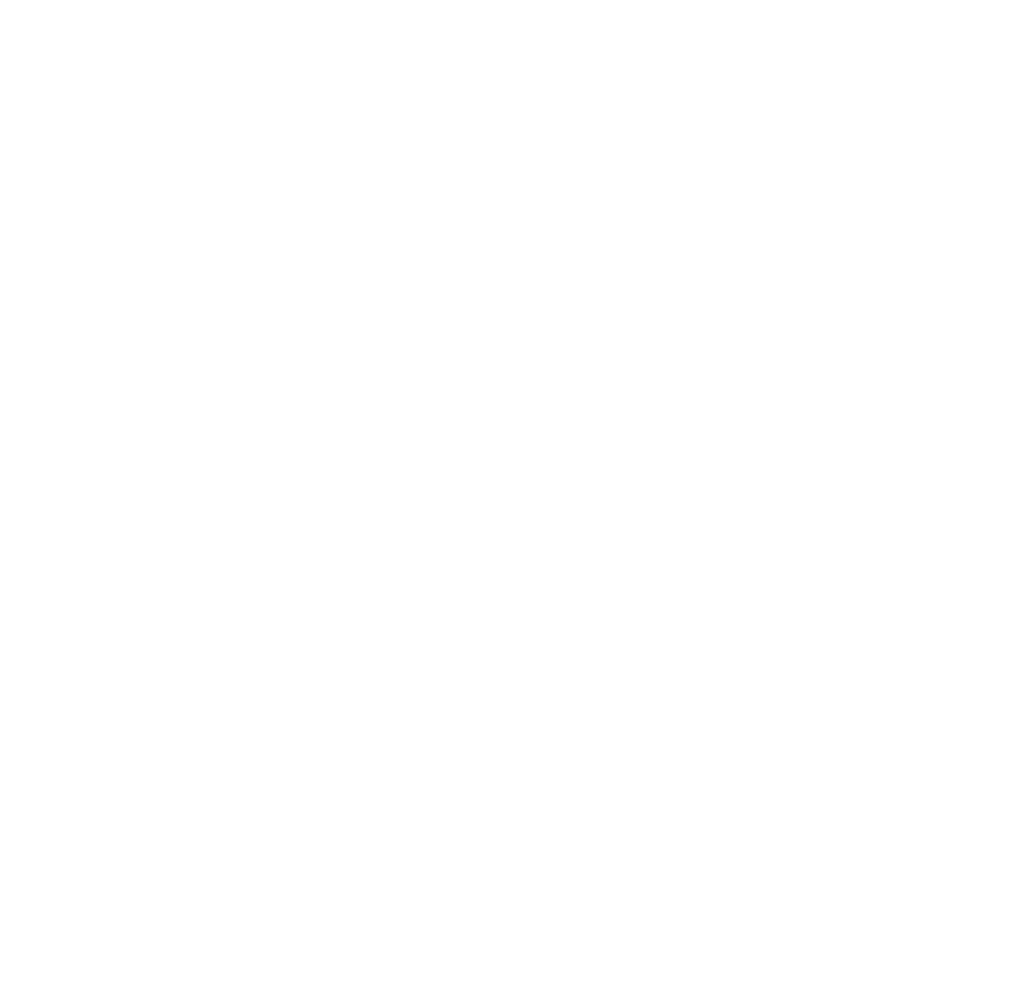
# Model space of a CAD drawing. Extents: x 0 to 8410, y 0 to 5940.
# Tile 105 of 210: x 6516 to 6656, y 2199 to 2335. Entities that reach past the tile are written whole.
import ezdxf

# ---------------------------------------------------------------- set-up
doc = ezdxf.new("R2010")
doc.units = 0
doc.header["$LTSCALE"] = 10
doc.layers.get('0').update_dxf_attribs({"linetype": 'CONTINUOUS'})
doc.styles.add('SLDTEXTSTYLE0', font='TXT', dxfattribs={"width": 0.605})
doc.dimstyles.new('SLDDIMSTYLE1', dxfattribs={"dimtxt": 50, "dimasz": 50, "dimexe": 0, "dimexo": 0.0625, "dimgap": 12.5, "dimtad": 1, "dimdec": 1, "dimrnd": 1e-09, "dimzin": 12, "dimtxsty": 'SLDTEXTSTYLE0', "dimsah": 1, "dimcen": 0.09, "dimazin": 3, "dimtfac": 1, "dimtofl": 0, "dimtmove": 0, "dimatfit": 3, "dimtolj": 1, "dimtzin": 12})

# ---------------------------------------------------------------- blocks, each defined once
blk = doc.blocks.new('_D_6')
at = {"color": 7, "linetype": 'CONTINUOUS'}
for p, q in [((6267.77, 2658.22), (6267.77, 1577.39)), ((7797.78, 2658.22), (7797.78, 1577.39)), ((6267.77, 1592.39), (7797.78, 1592.39))]:
    blk.add_line(p, q, dxfattribs=at)
for points in [[(6267.77, 1592.39), (6317.77, 1584.89), (6317.77, 1599.89)], [(7797.78, 1592.39), (7747.78, 1599.89), (7747.78, 1584.89)]]:
    blk.add_solid(points, dxfattribs=at)
at = {"color": 7, "linetype": 'CONTINUOUS', "insert": (6956.39, 1656.84), "char_height": 50, "attachment_point": 1, "rotation": 360, "style": 'SLDTEXTSTYLE0'}
blk.add_mtext('1530', dxfattribs=at)
blk = doc.blocks.new('_D_9')
at = {"color": 7, "linetype": 'CONTINUOUS'}
for p, q in [((6664.78, 2211.09), (6664.78, 2163.24)), ((7032.78, 2190.57), (7032.78, 2163.24)), ((6664.78, 2178.24), (6305.34, 2178.24)), ((7032.78, 2178.24), (6664.78, 2178.24))]:
    blk.add_line(p, q, dxfattribs=at)
for points in [[(6664.78, 2178.24), (6714.78, 2170.74), (6714.78, 2185.74)], [(7032.78, 2178.24), (6982.78, 2185.74), (6982.78, 2170.74)]]:
    blk.add_solid(points, dxfattribs=at)
at = {"color": 7, "linetype": 'CONTINUOUS', "char_height": 50, "attachment_point": 1, "style": 'SLDTEXTSTYLE0'}
for s, insert in [('368', (6305.34, 2396.17)), ('(4x M10', (6305.34, 2319.43)), ('view E-E)', (6305.34, 2242.7))]:
    blk.add_mtext(s, dxfattribs=dict(at, insert=insert))

msp = doc.modelspace()

# ---------------------------------------------------------------- dimensions: what is measured, and where the dimension line sits
at = {"color": 7, "linetype": 'CONTINUOUS'}
dim = msp.add_linear_dim(base=(7797.78, 1592.39), p1=(6267.77, 2678.22), p2=(7797.78, 2678.22), angle=360, dimstyle='SLDDIMSTYLE1', dxfattribs=at)
dim.commit()
dim.dimension.update_dxf_attribs({"geometry": '_D_6', "text_midpoint": (7032.78, 1592.39), "dimtype": 160})
dim = msp.add_linear_dim(base=(6664.78, 2178.24), p1=(7032.78, 2210.57), p2=(6664.78, 2231.09), text='<>\\P(4x M10 \\Pview E-E)', dimstyle='SLDDIMSTYLE1', dxfattribs=at)
dim.commit()
dim.dimension.update_dxf_attribs({"geometry": '_D_9', "text_midpoint": (6452.28, 2178.24), "dimtype": 160})

doc.saveas('drawing.dxf')
